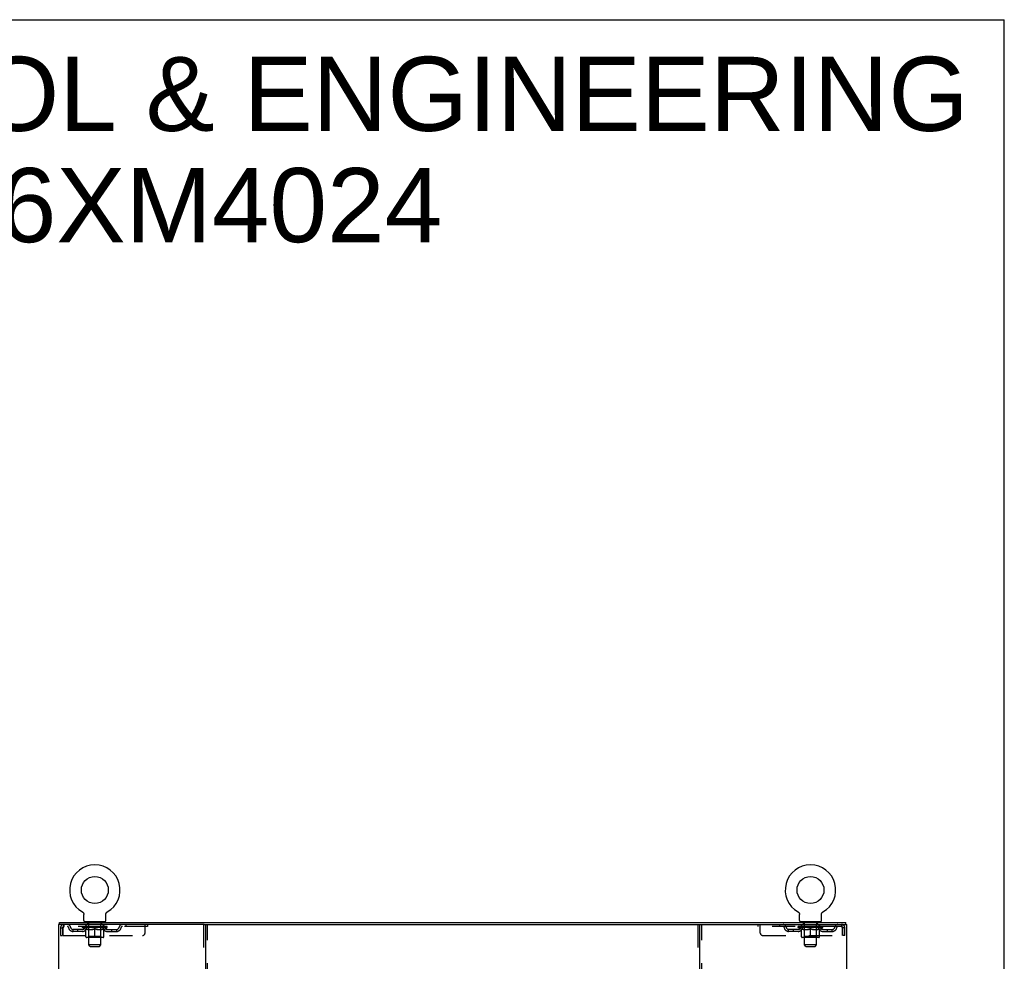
# Model space of a CAD drawing. Header units: inches. Extents: x 0 to 215, y 0 to 139.
# Tile 14 of 14: x 164 to 215, y 91 to 139. Entities that reach past the tile are written whole.
import ezdxf

# ---------------------------------------------------------------- set-up
doc = ezdxf.new("R2010")
doc.units = ezdxf.units.IN
doc.header["$LTSCALE"] = 11.804375
doc.header["$MEASUREMENT"] = 0
doc.linetypes.add('HIDDEN', pattern=[0.2, 0.1, -0.1])
doc.layers.get('0').update_dxf_attribs({"linetype": 'CONTINUOUS'})
doc.layers.add('DEFAULT_2', color=8, linetype='HIDDEN')
doc.layers.add('DIMENSIONS', color=7, linetype='CONTINUOUS')
doc.styles.get("Standard").update_dxf_attribs({"font": 'arial.ttf'})

msp = doc.modelspace()

# ---------------------------------------------------------------- linework, layer by layer
at = {"color": 7, "linetype": 'Continuous'}
for p, q in [((0, 138.875), (214.625, 138.875)), ((214.625, 0), (214.625, 138.875)), ((167.551, 93.307), (167.551, 93.307)), ((167.551, 93.307), (167.555, 93.305)), ((167.554, 93.306), (167.552, 93.307)), ((167.555, 93.305), (167.56, 93.302)), ((167.56, 93.302), (167.564, 93.299)), ((167.564, 93.299), (167.568, 93.296)), ((167.568, 93.296), (167.572, 93.293)), ((167.572, 93.293), (167.576, 93.29)), ((167.576, 93.29), (167.579, 93.286)), ((167.579, 93.286), (167.583, 93.283)), ((167.583, 93.283), (167.587, 93.279)), ((167.586, 93.279), (167.59, 93.275)), ((167.59, 93.275), (167.593, 93.271)), ((167.593, 93.271), (167.596, 93.267)), ((167.596, 93.267), (167.599, 93.263)), ((167.599, 93.263), (167.602, 93.259)), ((167.602, 93.259), (167.604, 93.254)), ((167.604, 93.254), (167.607, 93.25)), ((167.607, 93.25), (167.609, 93.245)), ((167.609, 93.245), (167.611, 93.241)), ((167.611, 93.241), (167.613, 93.236)), ((167.613, 93.236), (167.615, 93.231)), ((167.615, 93.231), (167.617, 93.227)), ((167.617, 93.227), (167.618, 93.222)), ((167.618, 93.222), (167.62, 93.217)), ((167.62, 93.217), (167.621, 93.212)), ((167.621, 93.212), (167.622, 93.207)), ((167.622, 93.207), (167.622, 93.202)), ((167.622, 93.202), (167.623, 93.197)), ((167.624, 93.187), (167.624, 93.182)), ((167.624, 92.868), (167.624, 93.182)), ((168.749, 93.192), (168.75, 93.197)), ((168.749, 92.868), (168.749, 93.182)), ((168.75, 93.202), (168.751, 93.207)), ((168.75, 93.197), (168.75, 93.202)), ((168.751, 93.207), (168.752, 93.212)), ((168.752, 93.212), (168.753, 93.217)), ((168.753, 93.217), (168.754, 93.222)), ((168.754, 93.222), (168.756, 93.227)), ((168.756, 93.227), (168.757, 93.231)), ((168.757, 93.231), (168.759, 93.236)), ((168.759, 93.236), (168.761, 93.241)), ((168.761, 93.241), (168.763, 93.245)), ((168.763, 93.245), (168.766, 93.25)), ((168.766, 93.25), (168.768, 93.254)), ((168.768, 93.254), (168.771, 93.259)), ((168.771, 93.259), (168.774, 93.263)), ((168.774, 93.263), (168.777, 93.267)), ((168.776, 93.267), (168.78, 93.271)), ((168.78, 93.271), (168.783, 93.275)), ((168.783, 93.275), (168.786, 93.279)), ((168.786, 93.279), (168.79, 93.283)), ((168.79, 93.283), (168.793, 93.286)), ((168.793, 93.286), (168.797, 93.29)), ((168.797, 93.29), (168.801, 93.293)), ((168.801, 93.293), (168.805, 93.296)), ((168.805, 93.296), (168.809, 93.299)), ((168.809, 93.299), (168.813, 93.302)), ((168.813, 93.302), (168.817, 93.305)), ((168.813, 93.302), (168.814, 93.303)), ((168.817, 93.305), (168.822, 93.307)), ((168.82, 93.307), (168.819, 93.306)), ((204.093, 93.307), (204.093, 93.307)), ((204.093, 93.307), (204.097, 93.305)), ((204.096, 93.306), (204.094, 93.307)), ((204.097, 93.305), (204.102, 93.302)), ((204.102, 93.302), (204.106, 93.299)), ((204.106, 93.299), (204.11, 93.296)), ((204.11, 93.296), (204.114, 93.293)), ((204.114, 93.293), (204.118, 93.29)), ((204.118, 93.29), (204.121, 93.286)), ((204.121, 93.286), (204.125, 93.283)), ((204.125, 93.283), (204.129, 93.279)), ((204.128, 93.279), (204.132, 93.275)), ((204.135, 93.271), (204.138, 93.267)), ((204.138, 93.267), (204.141, 93.263)), ((204.141, 93.263), (204.144, 93.259)), ((204.144, 93.259), (204.146, 93.254)), ((204.146, 93.254), (204.149, 93.25)), ((204.149, 93.25), (204.151, 93.245)), ((204.151, 93.245), (204.153, 93.241)), ((204.153, 93.241), (204.155, 93.236)), ((204.155, 93.236), (204.157, 93.231)), ((204.157, 93.231), (204.159, 93.227)), ((204.159, 93.227), (204.16, 93.222)), ((204.16, 93.222), (204.162, 93.217)), ((204.162, 93.217), (204.163, 93.212)), ((204.163, 93.212), (204.164, 93.207)), ((204.164, 93.207), (204.164, 93.202)), ((204.164, 93.202), (204.165, 93.197)), ((204.166, 93.187), (204.166, 93.182)), ((204.166, 92.868), (204.166, 93.182)), ((205.291, 93.192), (205.292, 93.197)), ((205.291, 92.868), (205.291, 93.182)), ((205.292, 93.202), (205.293, 93.207)), ((205.292, 93.197), (205.292, 93.202)), ((205.293, 93.207), (205.294, 93.212)), ((205.294, 93.212), (205.295, 93.217)), ((205.295, 93.217), (205.296, 93.222)), ((205.296, 93.222), (205.298, 93.227)), ((205.298, 93.227), (205.299, 93.231)), ((205.299, 93.231), (205.301, 93.236)), ((205.301, 93.236), (205.303, 93.241)), ((205.303, 93.241), (205.305, 93.245)), ((205.305, 93.245), (205.308, 93.25)), ((205.308, 93.25), (205.31, 93.254)), ((205.31, 93.254), (205.313, 93.259)), ((205.313, 93.259), (205.316, 93.263)), ((205.316, 93.263), (205.319, 93.267)), ((205.318, 93.267), (205.322, 93.271)), ((205.322, 93.271), (205.325, 93.275)), ((205.325, 93.275), (205.328, 93.279)), ((205.328, 93.279), (205.332, 93.283)), ((205.332, 93.283), (205.335, 93.286)), ((205.335, 93.286), (205.339, 93.29)), ((205.339, 93.29), (205.343, 93.293)), ((205.343, 93.293), (205.347, 93.296)), ((205.347, 93.296), (205.351, 93.299)), ((205.351, 93.299), (205.355, 93.302)), ((205.355, 93.302), (205.359, 93.305)), ((205.355, 93.302), (205.356, 93.303)), ((205.359, 93.305), (205.364, 93.307)), ((205.362, 93.307), (205.361, 93.306)), ((166.384, 92.665), (166.384, 92.769)), ((167.686, 92.799), (167.686, 92.769)), ((168.686, 92.799), (167.686, 92.799)), ((168.686, 92.799), (168.686, 92.769)), ((173.773, 92.665), (199.141, 92.665)), ((204.228, 92.799), (204.228, 92.769)), ((205.228, 92.799), (204.228, 92.799)), ((205.228, 92.799), (205.228, 92.769)), ((206.53, 92.665), (206.53, 92.769))]:
    msp.add_line(p, q, dxfattribs=at)
at = {"color": 3, "linetype": 'Continuous'}
for p, q in [((166.332, 92.665), (166.332, 6.873)), ((173.773, 92.665), (166.332, 92.665)), ((166.384, 92.769), (206.53, 92.769)), ((173.832, 92.665), (173.832, 6.873)), ((199.082, 6.873), (199.082, 92.665)), ((199.141, 92.665), (206.582, 92.665)), ((206.582, 6.873), (206.582, 92.665))]:
    msp.add_line(p, q, dxfattribs=at)
at = {"color": 7, "linetype": 'Continuous'}
for points in [[(167.623, 93.197), (167.623, 93.192), (167.624, 93.187)], [(168.749, 93.182), (168.749, 93.187), (168.749, 93.192)], [(168.749, 93.182), (168.749, 93.187), (168.749, 93.192)], [(204.132, 93.275), (204.135, 93.271), (204.138, 93.267)], [(204.165, 93.197), (204.165, 93.192), (204.166, 93.187)], [(205.291, 93.182), (205.291, 93.187), (205.291, 93.192)], [(205.291, 93.182), (205.291, 93.187), (205.291, 93.192)]]:
    msp.add_lwpolyline(points, dxfattribs=at)
for centre in [(168.186, 94.427), (204.728, 94.427)]:
    msp.add_circle(centre, 0.688, dxfattribs=at)
for centre, radius, start, end in [((168.186, 94.427), 1.288, 299.5053, 240.4947), ((204.728, 94.427), 1.288, 299.5053, 240.4947), ((167.693, 92.868), 0.069, 180, 265), ((168.68, 92.868), 0.069, 275, 360), ((204.235, 92.868), 0.069, 180, 265), ((205.222, 92.868), 0.069, 275, 360)]:
    msp.add_arc(centre, radius, start, end, dxfattribs=at)
at = {"layer": 'DEFAULT_2', "color": 8, "linetype": 'HIDDEN'}
for p, q in [((167.551, 93.307), (167.551, 93.307)), ((167.558, 93.303), (167.56, 93.302)), ((168.822, 93.307), (168.822, 93.307)), ((204.093, 93.307), (204.093, 93.307)), ((204.1, 93.303), (204.102, 93.302)), ((205.364, 93.307), (205.364, 93.307)), ((166.603, 92.665), (166.603, 92.561)), ((170.874, 92.561), (166.603, 92.561)), ((167.553, 92.514), (167.553, 92.561)), ((167.712, 92.403), (167.553, 92.514)), ((168.82, 92.514), (167.553, 92.514)), ((167.563, 92.555), (167.563, 92.561)), ((167.571, 92.551), (167.571, 92.555)), ((167.571, 92.551), (168.801, 92.551)), ((167.58, 92.551), (167.58, 92.555)), ((167.581, 92.551), (167.581, 92.555)), ((167.591, 92.555), (167.591, 92.561)), ((167.607, 92.551), (167.607, 92.555)), ((167.609, 92.551), (167.609, 92.555)), ((167.638, 92.555), (167.638, 92.561)), ((167.652, 92.551), (167.652, 92.555)), ((167.655, 92.551), (167.655, 92.555)), ((167.859, 92.554), (167.658, 92.554)), ((167.701, 92.555), (167.701, 92.561)), ((167.703, 92.551), (167.703, 92.554)), ((167.703, 92.551), (167.703, 92.554)), ((167.706, 92.551), (167.706, 92.554)), ((167.713, 92.551), (167.713, 92.555)), ((167.714, 92.551), (167.714, 92.554)), ((167.717, 92.551), (167.717, 92.555)), ((167.72, 92.551), (167.72, 92.555)), ((167.725, 92.551), (167.725, 92.554)), ((167.739, 92.551), (167.739, 92.554)), ((167.749, 92.561), (167.749, 92.665)), ((167.757, 92.551), (167.757, 92.557)), ((167.757, 92.551), (167.757, 92.554)), ((167.778, 92.551), (167.778, 92.554)), ((167.778, 92.551), (167.778, 92.554)), ((167.779, 92.555), (167.779, 92.561)), ((167.783, 92.799), (167.783, 92.769)), ((167.789, 92.551), (167.789, 92.555)), ((167.793, 92.551), (167.793, 92.555)), ((167.802, 92.551), (167.802, 92.554)), ((167.814, 92.551), (167.814, 92.558)), ((167.821, 92.709), (167.821, 92.789)), ((167.829, 92.551), (167.829, 92.554)), ((167.891, 92.699), (167.831, 92.699)), ((167.832, 92.551), (167.832, 92.554)), ((167.859, 92.551), (167.859, 92.554)), ((167.926, 92.554), (167.864, 92.554)), ((167.87, 92.555), (167.87, 92.561)), ((167.874, 92.043), (167.874, 92.511)), ((167.876, 92.551), (167.876, 92.555)), ((167.881, 92.551), (167.881, 92.555)), ((167.886, 91.618), (167.886, 92.689)), ((167.887, 92.551), (167.887, 92.56)), ((167.891, 92.551), (167.891, 92.554)), ((167.902, 92.551), (167.902, 92.554)), ((167.926, 92.551), (167.926, 92.554)), ((168.001, 92.554), (167.942, 92.554)), ((167.962, 92.551), (167.962, 92.554)), ((167.97, 92.555), (167.97, 92.561)), ((167.973, 92.551), (167.973, 92.555)), ((167.976, 92.551), (167.976, 92.56)), ((167.979, 92.551), (167.979, 92.555)), ((167.986, 92.551), (167.986, 92.555)), ((168.001, 92.551), (168.001, 92.554)), ((168.082, 92.554), (168.027, 92.554)), ((168.04, 92.551), (168.04, 92.554)), ((168.072, 92.554), (168.149, 92.559)), ((168.076, 92.555), (168.076, 92.561)), ((168.077, 92.561), (168.076, 92.561)), ((168.077, 92.555), (168.077, 92.561)), ((168.077, 92.551), (168.077, 92.555)), ((168.081, 92.551), (168.081, 92.555)), ((168.082, 92.551), (168.082, 92.555)), ((168.082, 92.551), (168.082, 92.554)), ((168.117, 92.554), (168.182, 92.554)), ((168.123, 92.551), (168.123, 92.554)), ((168.128, 92.554), (168.128, 92.558)), ((168.149, 92.554), (168.149, 92.559)), ((168.165, 92.551), (168.165, 92.554)), ((168.184, 92.555), (168.184, 92.555)), ((168.184, 92.551), (168.184, 92.555)), ((168.184, 92.551), (168.184, 92.555)), ((168.186, 92.555), (168.186, 92.561)), ((168.186, 92.561), (168.301, 92.554)), ((168.189, 92.551), (168.189, 92.555)), ((168.189, 92.551), (168.189, 92.555)), ((168.189, 92.555), (168.189, 92.555)), ((168.207, 92.551), (168.207, 92.554)), ((168.207, 92.554), (168.255, 92.554)), ((168.25, 92.551), (168.25, 92.554)), ((168.29, 92.551), (168.29, 92.555)), ((168.291, 92.551), (168.291, 92.554)), ((168.291, 92.554), (168.345, 92.554)), ((168.292, 92.551), (168.292, 92.555)), ((168.296, 92.555), (168.296, 92.561)), ((168.296, 92.555), (168.296, 92.561)), ((168.296, 92.561), (168.296, 92.561)), ((168.296, 92.551), (168.296, 92.555)), ((168.332, 92.551), (168.332, 92.554)), ((168.371, 92.551), (168.371, 92.554)), ((168.371, 92.554), (168.43, 92.554)), ((168.387, 92.551), (168.387, 92.555)), ((168.394, 92.551), (168.394, 92.555)), ((168.397, 92.551), (168.397, 92.56)), ((168.399, 92.551), (168.399, 92.555)), ((168.403, 92.555), (168.403, 92.561)), ((168.41, 92.551), (168.41, 92.554)), ((168.446, 92.551), (168.446, 92.554)), ((168.446, 92.554), (168.508, 92.554)), ((168.47, 92.551), (168.47, 92.554)), ((168.541, 92.699), (168.481, 92.699)), ((168.481, 92.551), (168.481, 92.554)), ((168.485, 92.551), (168.485, 92.56)), ((168.486, 91.618), (168.486, 92.689)), ((168.491, 92.551), (168.491, 92.555)), ((168.496, 92.551), (168.496, 92.555)), ((168.499, 92.043), (168.499, 92.511)), ((168.503, 92.555), (168.503, 92.561)), ((168.513, 92.551), (168.513, 92.554)), ((168.513, 92.554), (168.715, 92.554)), ((168.54, 92.551), (168.54, 92.554)), ((168.544, 92.551), (168.544, 92.554)), ((168.551, 92.709), (168.551, 92.789)), ((168.559, 92.551), (168.559, 92.558)), ((168.57, 92.551), (168.57, 92.554)), ((168.58, 92.551), (168.58, 92.555)), ((168.584, 92.551), (168.584, 92.555)), ((168.589, 92.799), (168.589, 92.769)), ((168.593, 92.555), (168.593, 92.561)), ((168.595, 92.551), (168.595, 92.554)), ((168.595, 92.551), (168.595, 92.554)), ((168.615, 92.551), (168.615, 92.557)), ((168.616, 92.551), (168.616, 92.554)), ((168.624, 92.561), (168.624, 92.665)), ((168.634, 92.551), (168.634, 92.554)), ((168.648, 92.551), (168.648, 92.554)), ((168.652, 92.551), (168.652, 92.555)), ((168.656, 92.551), (168.656, 92.555)), ((168.659, 92.551), (168.659, 92.555)), ((168.659, 92.551), (168.659, 92.554)), ((168.66, 92.403), (168.82, 92.514)), ((168.666, 92.551), (168.666, 92.554)), ((168.669, 92.551), (168.669, 92.554)), ((168.67, 92.551), (168.67, 92.554)), ((168.671, 92.555), (168.671, 92.561)), ((168.718, 92.551), (168.718, 92.555)), ((168.72, 92.551), (168.72, 92.555)), ((168.735, 92.555), (168.735, 92.561)), ((168.763, 92.551), (168.763, 92.555)), ((168.765, 92.551), (168.765, 92.555)), ((168.781, 92.555), (168.781, 92.561)), ((168.791, 92.551), (168.791, 92.555)), ((168.792, 92.551), (168.792, 92.555)), ((168.801, 92.551), (168.801, 92.555)), ((168.81, 92.555), (168.81, 92.561)), ((168.82, 92.514), (168.82, 92.561)), ((169.774, 92.665), (169.774, 92.561)), ((170.749, 92.228), (170.749, 92.665)), ((170.874, 92.665), (170.874, 92.561)), ((173.728, 92.665), (173.728, 6.873)), ((173.936, 6.873), (173.936, 92.665)), ((198.978, 92.665), (198.978, 6.873)), ((199.186, 6.873), (199.186, 92.665)), ((202.041, 92.665), (202.041, 92.561)), ((206.311, 92.561), (202.041, 92.561)), ((202.166, 92.228), (202.166, 92.665)), ((203.141, 92.665), (203.141, 92.561)), ((204.095, 92.514), (204.095, 92.561)), ((205.362, 92.514), (204.095, 92.514)), ((204.254, 92.403), (204.095, 92.514)), ((204.105, 92.555), (204.105, 92.561)), ((204.113, 92.551), (204.113, 92.555)), ((204.113, 92.551), (205.343, 92.551)), ((204.122, 92.551), (204.122, 92.555)), ((204.123, 92.551), (204.123, 92.555)), ((204.133, 92.555), (204.133, 92.561)), ((204.149, 92.551), (204.149, 92.555)), ((204.151, 92.551), (204.151, 92.555)), ((204.18, 92.555), (204.18, 92.561)), ((204.194, 92.551), (204.194, 92.555)), ((204.197, 92.551), (204.197, 92.555)), ((204.401, 92.554), (204.2, 92.554)), ((204.243, 92.555), (204.243, 92.561)), ((204.245, 92.551), (204.245, 92.554)), ((204.245, 92.551), (204.245, 92.554)), ((204.248, 92.551), (204.248, 92.554)), ((204.255, 92.551), (204.255, 92.555)), ((204.256, 92.551), (204.256, 92.554)), ((204.259, 92.551), (204.259, 92.555)), ((204.262, 92.551), (204.262, 92.555)), ((204.267, 92.551), (204.267, 92.554)), ((204.281, 92.551), (204.281, 92.554)), ((204.291, 92.561), (204.291, 92.665)), ((204.299, 92.551), (204.299, 92.557)), ((204.299, 92.551), (204.299, 92.554)), ((204.32, 92.551), (204.32, 92.554)), ((204.32, 92.551), (204.32, 92.554)), ((204.321, 92.555), (204.321, 92.561)), ((204.325, 92.799), (204.325, 92.769)), ((204.331, 92.551), (204.331, 92.555)), ((204.335, 92.551), (204.335, 92.555)), ((204.344, 92.551), (204.344, 92.554)), ((204.356, 92.551), (204.356, 92.558)), ((204.363, 92.709), (204.363, 92.789)), ((204.371, 92.551), (204.371, 92.554)), ((204.433, 92.699), (204.373, 92.699)), ((204.374, 92.551), (204.374, 92.554)), ((204.401, 92.551), (204.401, 92.554)), ((204.468, 92.554), (204.406, 92.554)), ((204.412, 92.555), (204.412, 92.561)), ((204.416, 92.043), (204.416, 92.511)), ((204.418, 92.551), (204.418, 92.555)), ((204.423, 92.551), (204.423, 92.555)), ((204.428, 91.618), (204.428, 92.689)), ((204.429, 92.551), (204.429, 92.56)), ((204.433, 92.551), (204.433, 92.554)), ((204.444, 92.551), (204.444, 92.554)), ((204.468, 92.551), (204.468, 92.554)), ((204.543, 92.554), (204.484, 92.554)), ((204.504, 92.551), (204.504, 92.554)), ((204.512, 92.555), (204.512, 92.561)), ((204.515, 92.551), (204.515, 92.555)), ((204.518, 92.551), (204.518, 92.56)), ((204.521, 92.551), (204.521, 92.555)), ((204.528, 92.551), (204.528, 92.555)), ((204.543, 92.551), (204.543, 92.554)), ((204.624, 92.554), (204.569, 92.554)), ((204.582, 92.551), (204.582, 92.554)), ((204.614, 92.554), (204.691, 92.559)), ((204.618, 92.555), (204.618, 92.561)), ((204.619, 92.561), (204.618, 92.561)), ((204.619, 92.555), (204.619, 92.561)), ((204.619, 92.551), (204.619, 92.555)), ((204.623, 92.551), (204.623, 92.555)), ((204.624, 92.551), (204.624, 92.555)), ((204.624, 92.551), (204.624, 92.554)), ((204.659, 92.554), (204.724, 92.554)), ((204.665, 92.551), (204.665, 92.554)), ((204.67, 92.554), (204.67, 92.558)), ((204.691, 92.554), (204.691, 92.559)), ((204.707, 92.551), (204.707, 92.554)), ((204.726, 92.555), (204.726, 92.555)), ((204.726, 92.551), (204.726, 92.555)), ((204.726, 92.551), (204.726, 92.555)), ((204.728, 92.555), (204.728, 92.561)), ((204.728, 92.561), (204.843, 92.554)), ((204.731, 92.551), (204.731, 92.555)), ((204.731, 92.551), (204.731, 92.555)), ((204.731, 92.555), (204.731, 92.555)), ((204.749, 92.551), (204.749, 92.554)), ((204.749, 92.554), (204.797, 92.554)), ((204.792, 92.551), (204.792, 92.554)), ((204.832, 92.551), (204.832, 92.555)), ((204.833, 92.551), (204.833, 92.554)), ((204.833, 92.554), (204.887, 92.554)), ((204.834, 92.551), (204.834, 92.555)), ((204.838, 92.555), (204.838, 92.561)), ((204.838, 92.555), (204.838, 92.561)), ((204.838, 92.561), (204.838, 92.561)), ((204.838, 92.551), (204.838, 92.555)), ((204.874, 92.551), (204.874, 92.554)), ((204.913, 92.551), (204.913, 92.554)), ((204.913, 92.554), (204.972, 92.554)), ((204.929, 92.551), (204.929, 92.555)), ((204.936, 92.551), (204.936, 92.555)), ((204.939, 92.551), (204.939, 92.56)), ((204.941, 92.551), (204.941, 92.555)), ((204.945, 92.555), (204.945, 92.561)), ((204.952, 92.551), (204.952, 92.554)), ((204.988, 92.551), (204.988, 92.554)), ((204.988, 92.554), (205.05, 92.554)), ((205.012, 92.551), (205.012, 92.554)), ((205.083, 92.699), (205.023, 92.699)), ((205.023, 92.551), (205.023, 92.554)), ((205.027, 92.551), (205.027, 92.56)), ((205.028, 91.618), (205.028, 92.689)), ((205.033, 92.551), (205.033, 92.555)), ((205.038, 92.551), (205.038, 92.555)), ((205.041, 92.043), (205.041, 92.511)), ((205.045, 92.555), (205.045, 92.561)), ((205.055, 92.551), (205.055, 92.554)), ((205.055, 92.554), (205.257, 92.554)), ((205.082, 92.551), (205.082, 92.554)), ((205.086, 92.551), (205.086, 92.554)), ((205.093, 92.709), (205.093, 92.789)), ((205.101, 92.551), (205.101, 92.558)), ((205.112, 92.551), (205.112, 92.554)), ((205.122, 92.551), (205.122, 92.555)), ((205.126, 92.551), (205.126, 92.555)), ((205.131, 92.799), (205.131, 92.769)), ((205.135, 92.555), (205.135, 92.561)), ((205.137, 92.551), (205.137, 92.554)), ((205.137, 92.551), (205.137, 92.554)), ((205.157, 92.551), (205.157, 92.557)), ((205.158, 92.551), (205.158, 92.554)), ((205.166, 92.561), (205.166, 92.665)), ((205.176, 92.551), (205.176, 92.554)), ((205.19, 92.551), (205.19, 92.554)), ((205.194, 92.551), (205.194, 92.555)), ((205.198, 92.551), (205.198, 92.555)), ((205.201, 92.551), (205.201, 92.555)), ((205.201, 92.551), (205.201, 92.554)), ((205.202, 92.403), (205.362, 92.514)), ((205.208, 92.551), (205.208, 92.554)), ((205.211, 92.551), (205.211, 92.554)), ((205.212, 92.551), (205.212, 92.554)), ((205.213, 92.555), (205.213, 92.561)), ((205.26, 92.551), (205.26, 92.555)), ((205.262, 92.551), (205.262, 92.555)), ((205.277, 92.555), (205.277, 92.561)), ((205.305, 92.551), (205.305, 92.555)), ((205.307, 92.551), (205.307, 92.555)), ((205.323, 92.555), (205.323, 92.561)), ((205.333, 92.551), (205.333, 92.555)), ((205.334, 92.551), (205.334, 92.555)), ((205.343, 92.551), (205.343, 92.555)), ((205.352, 92.555), (205.352, 92.561)), ((205.362, 92.514), (205.362, 92.561)), ((206.311, 92.665), (206.311, 92.561)), ((166.436, 92.498), (166.436, 92.103)), ((166.436, 92.498), (166.54, 92.498)), ((166.436, 92.103), (166.54, 92.103)), ((166.54, 92.498), (166.54, 92.103)), ((166.57, 92.103), (166.57, 92.498)), ((166.57, 92.103), (170.624, 92.103)), ((167.072, 92.31), (167.072, 92.414)), ((167.555, 92.414), (167.072, 92.414)), ((167.555, 92.31), (167.072, 92.31)), ((167.322, 92.31), (167.322, 92.414)), ((167.712, 92.403), (167.723, 92.403)), ((167.723, 92.04), (167.723, 92.446)), ((167.874, 92.043), (167.834, 92.003)), ((167.865, 92.403), (168.045, 92.403)), ((168.499, 92.043), (167.874, 92.043)), ((168.186, 92.003), (168.186, 92.447)), ((168.328, 92.403), (168.507, 92.403)), ((168.499, 92.043), (168.539, 92.003)), ((168.65, 92.04), (168.65, 92.446)), ((168.65, 92.403), (168.66, 92.403)), ((168.818, 92.414), (169.301, 92.414)), ((168.818, 92.31), (169.301, 92.31)), ((169.051, 92.31), (169.051, 92.414)), ((169.301, 92.31), (169.301, 92.414)), ((202.291, 92.103), (206.344, 92.103)), ((203.614, 92.31), (203.614, 92.414)), ((204.097, 92.414), (203.614, 92.414)), ((204.097, 92.31), (203.614, 92.31)), ((203.864, 92.31), (203.864, 92.414)), ((204.254, 92.403), (204.265, 92.403)), ((204.265, 92.04), (204.265, 92.446)), ((204.416, 92.043), (204.376, 92.003)), ((204.407, 92.403), (204.587, 92.403)), ((205.041, 92.043), (204.416, 92.043)), ((204.728, 92.003), (204.728, 92.447)), ((204.87, 92.403), (205.049, 92.403)), ((205.041, 92.043), (205.081, 92.003)), ((205.192, 92.04), (205.192, 92.446)), ((205.192, 92.403), (205.202, 92.403)), ((205.36, 92.414), (205.843, 92.414)), ((205.36, 92.31), (205.843, 92.31)), ((205.593, 92.31), (205.593, 92.414)), ((205.843, 92.31), (205.843, 92.414)), ((206.344, 92.498), (206.344, 92.103)), ((206.374, 92.103), (206.374, 92.498)), ((206.478, 92.498), (206.374, 92.498)), ((206.478, 92.103), (206.374, 92.103)), ((206.478, 92.103), (206.478, 92.498)), ((168.613, 92.003), (167.76, 92.003)), ((167.955, 91.549), (167.886, 91.618)), ((168.486, 91.618), (167.886, 91.618)), ((167.955, 91.549), (168.417, 91.549)), ((168.417, 91.549), (168.486, 91.618)), ((205.155, 92.003), (204.302, 92.003)), ((205.028, 91.618), (204.428, 91.618)), ((204.497, 91.549), (204.428, 91.618)), ((204.497, 91.549), (204.959, 91.549)), ((204.959, 91.549), (205.028, 91.618))]:
    msp.add_line(p, q, dxfattribs=at)
for points in [[(166.603, 92.665), (166.601, 92.664), (166.599, 92.661), (166.596, 92.656), (166.594, 92.649), (166.592, 92.64), (166.589, 92.629), (166.587, 92.616), (166.584, 92.602), (166.582, 92.587), (166.58, 92.571), (166.577, 92.553), (166.575, 92.535), (166.573, 92.517), (166.57, 92.498)], [(166.603, 92.561), (166.601, 92.561), (166.599, 92.56), (166.596, 92.558), (166.594, 92.555), (166.592, 92.552), (166.589, 92.547), (166.587, 92.543), (166.584, 92.537), (166.582, 92.532), (166.58, 92.526), (166.577, 92.519), (166.575, 92.512), (166.573, 92.505), (166.57, 92.498)], [(206.316, 92.661), (206.314, 92.664), (206.311, 92.665)], [(206.325, 92.547), (206.323, 92.552), (206.321, 92.555), (206.318, 92.558), (206.316, 92.56), (206.314, 92.561), (206.311, 92.561)], [(206.316, 92.661), (206.318, 92.656), (206.321, 92.649), (206.323, 92.64), (206.325, 92.629), (206.328, 92.616), (206.33, 92.602), (206.333, 92.587), (206.335, 92.571), (206.337, 92.553), (206.34, 92.535), (206.342, 92.517), (206.344, 92.498)], [(206.325, 92.547), (206.328, 92.543), (206.33, 92.537), (206.333, 92.532), (206.335, 92.526), (206.337, 92.519), (206.34, 92.512), (206.342, 92.505), (206.344, 92.498)], [(167.873, 92.403), (167.848, 92.407), (167.823, 92.413), (167.799, 92.42), (167.774, 92.428), (167.748, 92.436), (167.723, 92.446)], [(167.723, 92.445), (167.747, 92.436), (167.771, 92.427), (167.795, 92.42), (167.819, 92.413), (167.842, 92.408), (167.865, 92.403)], [(168.186, 92.447), (168.16, 92.437), (168.135, 92.428), (168.11, 92.42), (168.085, 92.413), (168.06, 92.407), (168.035, 92.403)], [(168.045, 92.403), (168.068, 92.408), (168.092, 92.413), (168.115, 92.42), (168.138, 92.427), (168.162, 92.436), (168.186, 92.445)], [(168.337, 92.403), (168.312, 92.407), (168.288, 92.413), (168.263, 92.42), (168.238, 92.428), (168.212, 92.437), (168.186, 92.447)], [(168.186, 92.445), (168.211, 92.435), (168.235, 92.427), (168.258, 92.42), (168.281, 92.413), (168.305, 92.407), (168.328, 92.403)], [(168.65, 92.446), (168.624, 92.436), (168.599, 92.427), (168.574, 92.42), (168.549, 92.413), (168.524, 92.407), (168.5, 92.403)], [(168.507, 92.403), (168.531, 92.408), (168.554, 92.413), (168.578, 92.42), (168.602, 92.427), (168.626, 92.436), (168.65, 92.445)], [(204.415, 92.403), (204.39, 92.407), (204.365, 92.413), (204.341, 92.42), (204.316, 92.428), (204.29, 92.436), (204.265, 92.446)], [(204.265, 92.445), (204.289, 92.436), (204.313, 92.427), (204.337, 92.42), (204.361, 92.413), (204.384, 92.408), (204.407, 92.403)], [(204.728, 92.447), (204.702, 92.437), (204.677, 92.428), (204.652, 92.42), (204.627, 92.413), (204.602, 92.407), (204.577, 92.403)], [(204.587, 92.403), (204.61, 92.408), (204.634, 92.413), (204.657, 92.42), (204.68, 92.427), (204.704, 92.436), (204.728, 92.445)], [(204.879, 92.403), (204.854, 92.407), (204.83, 92.413), (204.805, 92.42), (204.78, 92.428), (204.754, 92.437), (204.728, 92.447)], [(204.728, 92.445), (204.753, 92.435), (204.777, 92.427), (204.8, 92.42), (204.823, 92.413), (204.847, 92.407), (204.87, 92.403)], [(205.192, 92.446), (205.166, 92.436), (205.141, 92.427), (205.116, 92.42), (205.091, 92.413), (205.066, 92.407), (205.042, 92.403)], [(205.049, 92.403), (205.073, 92.408), (205.096, 92.413), (205.12, 92.42), (205.144, 92.427), (205.168, 92.436), (205.192, 92.445)]]:
    msp.add_lwpolyline(points, dxfattribs=at)
for centre, radius, start, end in [((166.603, 92.498), 0.167, 90, 180), ((166.603, 92.498), 0.063, 90, 180), ((166.783, 92.498), 0.167, 8.0716, 90), ((166.783, 92.499), 0.0625, 7.9863, 90), ((167.072, 92.539), 0.125, 188.0716, 270), ((167.555, 92.539), 0.125, 270, 351.9284), ((167.844, 92.498), 0.167, 90, 171.9284), ((167.693, 92.868), 0.069, 265, 270), ((167.843, 92.499), 0.0625, 90, 172.0137), ((167.811, 92.789), 0.01, 0, 90), ((167.831, 92.709), 0.01, 180, 270), ((167.834, 92.511), 0.0398, 0, 90), ((167.876, 92.689), 0.01, 0, 90), ((168.496, 92.689), 0.01, 90, 180), ((168.539, 92.511), 0.0398, 90, 180), ((168.529, 92.498), 0.167, 8.0716, 90), ((168.529, 92.499), 0.0625, 7.9863, 90), ((168.541, 92.709), 0.01, 270, 360), ((168.561, 92.789), 0.01, 90, 180), ((168.68, 92.868), 0.069, 270, 275), ((168.818, 92.539), 0.125, 188.0716, 270), ((169.301, 92.539), 0.125, 270, 351.9284), ((169.59, 92.498), 0.167, 90, 171.9284), ((169.59, 92.499), 0.0625, 90, 172.0137), ((203.325, 92.498), 0.167, 8.0716, 90), ((203.325, 92.499), 0.0625, 7.9863, 90), ((203.614, 92.539), 0.125, 188.0716, 270), ((204.097, 92.539), 0.125, 270, 351.9284), ((204.386, 92.498), 0.167, 90, 171.9284), ((204.235, 92.868), 0.069, 265, 270), ((204.385, 92.499), 0.0625, 90, 172.0137), ((204.353, 92.789), 0.01, 0, 90), ((204.373, 92.709), 0.01, 180, 270), ((204.376, 92.511), 0.0398, 0, 90), ((204.418, 92.689), 0.01, 0, 90), ((205.038, 92.689), 0.01, 90, 180), ((205.081, 92.511), 0.0398, 90, 180), ((205.071, 92.498), 0.167, 8.0716, 90), ((205.071, 92.499), 0.0625, 7.9863, 90), ((205.083, 92.709), 0.01, 270, 360), ((205.103, 92.789), 0.01, 90, 180), ((205.222, 92.868), 0.069, 270, 275), ((205.36, 92.539), 0.125, 188.0716, 270), ((205.843, 92.539), 0.125, 270, 351.9284), ((206.132, 92.498), 0.167, 90, 171.9284), ((206.132, 92.499), 0.0625, 90, 172.0137), ((206.311, 92.498), 0.167, 0, 90), ((206.311, 92.498), 0.063, 0, 90), ((167.072, 92.539), 0.229, 187.9863, 270), ((167.555, 92.539), 0.229, 270, 352.0137), ((167.76, 92.04), 0.0371, 180, 270), ((168.818, 92.539), 0.229, 187.9863, 270), ((168.613, 92.04), 0.0371, 270, 360), ((169.301, 92.539), 0.229, 270, 352.0137), ((170.624, 92.228), 0.125, 270, 360), ((202.291, 92.228), 0.125, 180, 270), ((203.614, 92.539), 0.229, 187.9863, 270), ((204.097, 92.539), 0.229, 270, 352.0137), ((204.302, 92.04), 0.0371, 180, 270), ((205.36, 92.539), 0.229, 187.9863, 270), ((205.155, 92.04), 0.0371, 270, 360), ((205.843, 92.539), 0.229, 270, 352.0137)]:
    msp.add_arc(centre, radius, start, end, dxfattribs=at)
for centre, major_axis, ratio, start_param, end_param in [((168.186, 92.561), (0.633, 0.007), 0.05963, 2.96643, 3.140963), ((167.533, 92.549), (0.198, 0), 0.060556, 0.430652, 1.470503), ((168.186, 92.561), (0.633, 0), 0.060556, -3.141593, -2.96706), ((167.533, 92.543), (0.198, 0.002), 0.05963, 1.376596, 1.469874), ((168.186, 92.561), (0.633, 0.013), 0.05688, 2.791345, 2.965878), ((167.509, 92.549), (0.198, 0.002), 0.05963, 0.25549, 1.295341), ((167.577, 92.549), (0.198, -0.002), 0.05963, 0.605815, 1.645666), ((168.186, 92.561), (0.633, -0.007), 0.05963, -2.96643, -2.791898), ((167.577, 92.543), (0.198, 0), 0.060556, 1.551758, 1.645036), ((167.509, 92.543), (0.198, 0.004), 0.05688, 1.20151, 1.294789), ((167.579, 92.545), (0.164, 0.002), 0.05963, 1.065228, 1.614276), ((167.559, 92.545), (0.164, 0.003), 0.05688, 0.890143, 1.43919), ((167.617, 92.545), (0.164, 0), 0.060556, 1.240391, 1.789438), ((168.186, 92.561), (0.633, 0.019), 0.052395, 2.616403, 2.790936), ((167.505, 92.549), (0.198, 0.004), 0.05688, 0.080405, 1.120256), ((167.64, 92.549), (0.198, -0.004), 0.05688, 0.7809, 1.820751), ((168.186, 92.561), (0.633, -0.013), 0.05688, -2.791345, -2.616812), ((167.64, 92.543), (0.198, -0.002), 0.05963, 1.72692, 1.820198), ((167.505, 92.543), (0.198, 0.006), 0.052395, 1.026568, 1.119847), ((167.558, 92.545), (0.164, 0.005), 0.052395, 0.715201, 1.264248), ((167.672, 92.545), (0.164, -0.002), 0.05963, 1.415553, 1.9646), ((168.186, 92.561), (0.633, 0.025), 0.046319, 2.441654, 2.616187), ((167.719, 92.549), (0.198, -0.006), 0.052395, 0.955842, 1.995693), ((168.186, 92.561), (0.633, -0.019), 0.052395, -2.616403, -2.44187), ((167.522, 92.549), (0.198, 0.006), 0.052395, -0.094537, 0.945314), ((167.719, 92.543), (0.198, -0.004), 0.05688, 1.902006, 1.995284), ((167.522, 92.543), (0.198, 0.008), 0.046319, 0.851819, 0.945098), ((167.577, 92.545), (0.164, 0.006), 0.046319, 0.540452, 1.089499), ((167.743, 92.545), (0.164, -0.003), 0.05688, 1.590638, 2.139686), ((168.186, 92.561), (0.633, 0.029), 0.038841, 2.267123, 2.441656), ((167.813, 92.549), (0.198, -0.008), 0.046319, 1.130591, 2.170442), ((167.559, 92.549), (0.198, 0.008), 0.046319, -0.269286, 0.770565), ((168.186, 92.561), (0.633, -0.025), 0.046319, -2.441654, -2.267121), ((167.813, 92.543), (0.198, -0.006), 0.052395, 2.076947, 2.170226), ((167.559, 92.543), (0.198, 0.009), 0.038841, 0.677289, 0.770567), ((167.614, 92.545), (0.164, 0.008), 0.038841, 0.365921, 0.914969), ((167.828, 92.545), (0.164, -0.005), 0.052395, 1.76558, 2.314627), ((168.186, 92.561), (0.633, 0.033), 0.030195, 2.09281, 2.267343), ((167.918, 92.549), (0.198, -0.009), 0.038841, 1.305122, 2.344973), ((167.615, 92.549), (0.198, 0.009), 0.038841, -0.443817, 0.596034), ((168.186, 92.561), (0.633, -0.029), 0.038841, -2.267123, -2.092591), ((167.918, 92.543), (0.198, -0.008), 0.046319, 2.251696, 2.344975), ((167.615, 92.543), (0.198, 0.01), 0.030195, 0.502975, 0.596254), ((167.668, 92.545), (0.164, 0.009), 0.030195, 0.191608, 0.740655), ((167.923, 92.545), (0.164, -0.006), 0.046319, 1.940329, 2.489376), ((167.689, 92.549), (0.198, 0.01), 0.030195, -0.61813, 0.421721), ((168.186, 92.561), (0.633, 0.036), 0.020645, 1.918687, 2.09322), ((168.03, 92.549), (0.198, -0.01), 0.030195, 1.479435, 2.519286), ((168.186, 92.561), (0.633, -0.033), 0.030195, -2.09281, -1.918277), ((168.03, 92.543), (0.198, -0.009), 0.038841, 2.426227, 2.519505), ((167.689, 92.543), (0.198, 0.011), 0.020645, 0.328852, 0.422131), ((167.738, 92.545), (0.164, 0.009), 0.020645, 0.017485, 0.566532), ((168.027, 92.545), (0.164, -0.008), 0.038841, 2.11486, 2.663907), ((167.778, 92.549), (0.198, 0.011), 0.020645, -0.792253, 0.247598), ((168.186, 92.561), (0.633, 0.038), 0.010478, 1.744704, 1.919237), ((168.148, 92.549), (0.198, -0.011), 0.020645, 1.653558, 2.693409), ((168.186, 92.561), (0.633, -0.036), 0.020645, -1.918687, -1.744154), ((168.148, 92.543), (0.198, -0.01), 0.030195, 2.60054, 2.693819), ((167.778, 92.543), (0.198, 0.012), 0.010478, 0.154869, 0.248148), ((167.822, 92.545), (0.164, 0.01), 0.010478, 6.126688, 6.675735), ((168.135, 92.545), (0.164, -0.009), 0.030195, 2.289173, 2.83822), ((167.879, 92.549), (0.198, 0.012), 0.010478, -0.966236, -0.000846), ((168.267, 92.549), (0.198, -0.012), 0.010478, 1.827541, 2.867392), ((168.186, 92.561), (0.633, -0.038), 0.010478, -1.744704, -1.570171), ((168.267, 92.543), (0.198, -0.011), 0.020645, 2.774664, 2.867942), ((168.245, 92.545), (0.164, -0.009), 0.020645, 2.463296, 3.012344), ((168.106, 92.549), (0.198, 0.012), 0.010478, 0.274201, 1.314052), ((168.019, 92.545), (0.164, 0.01), 0.010478, -0.000298, 0.504314), ((167.989, 92.543), (0.198, 0.012), 0.010478, 0.192946, 0.399283), ((168.186, 92.561), (0.633, 0.038), 0.010478, -1.578586, -1.396888), ((168.383, 92.543), (0.198, -0.012), 0.010478, 2.948646, 3.041925), ((168.353, 92.545), (0.164, -0.01), 0.010478, 2.637279, 3.142076), ((168.224, 92.549), (0.198, 0.011), 0.020645, 0.448184, 1.488034), ((168.128, 92.545), (0.164, 0.009), 0.020645, 0.129249, 0.678296), ((168.106, 92.543), (0.198, 0.011), 0.020645, 0.273651, 0.366929), ((168.186, 92.561), (0.633, 0.036), 0.020645, -1.397439, -1.222906), ((168.494, 92.549), (0.198, -0.012), 0.010478, -3.140747, -2.175357), ((168.186, 92.561), (0.633, -0.038), 0.010478, 1.222355, 1.396888), ((168.342, 92.549), (0.198, 0.01), 0.030195, 0.622307, 1.662158), ((168.237, 92.545), (0.164, 0.009), 0.030195, 0.303372, 0.852419), ((168.551, 92.545), (0.164, -0.01), 0.010478, 2.749043, 3.29809), ((168.595, 92.549), (0.198, -0.011), 0.020645, 2.893995, 3.933846), ((168.224, 92.543), (0.198, 0.01), 0.030195, 0.447774, 0.541052), ((168.595, 92.543), (0.198, -0.012), 0.010478, 2.893445, 2.986723), ((168.186, 92.561), (0.633, 0.033), 0.030195, -1.223315, -1.048783), ((168.186, 92.561), (0.633, -0.036), 0.020645, 1.048373, 1.222906), ((168.455, 92.549), (0.198, 0.009), 0.038841, 0.79662, 1.836471), ((168.346, 92.545), (0.164, 0.008), 0.038841, 0.477686, 1.026733), ((168.635, 92.545), (0.164, -0.009), 0.020645, 2.57506, 3.124108), ((168.684, 92.549), (0.198, -0.01), 0.030195, 2.719872, 3.759723), ((168.56, 92.549), (0.198, 0.008), 0.046319, 0.971151, 2.011002), ((168.342, 92.543), (0.198, 0.009), 0.038841, 0.622087, 0.715366), ((168.684, 92.543), (0.198, -0.011), 0.020645, 2.719462, 2.812741), ((168.186, 92.561), (0.633, 0.029), 0.038841, -1.049002, -0.874469), ((168.186, 92.561), (0.633, -0.033), 0.030195, 0.87425, 1.048783), ((168.449, 92.545), (0.164, 0.006), 0.046319, 0.652216, 1.201263), ((168.653, 92.549), (0.198, 0.006), 0.052395, 1.1459, 2.185751), ((168.705, 92.545), (0.164, -0.009), 0.030195, 2.400937, 2.949985), ((168.757, 92.549), (0.198, -0.009), 0.038841, 2.545558, 3.585409), ((168.545, 92.545), (0.164, 0.005), 0.052395, 0.826965, 1.376012), ((168.455, 92.543), (0.198, 0.008), 0.046319, 0.796618, 0.889896), ((168.757, 92.543), (0.198, -0.01), 0.030195, 2.545339, 2.638617), ((168.733, 92.549), (0.198, 0.004), 0.05688, 1.320842, 2.360692), ((168.186, 92.561), (0.633, 0.025), 0.046319, -0.874471, -0.699939), ((168.186, 92.561), (0.633, -0.029), 0.038841, 0.699936, 0.874469), ((168.813, 92.549), (0.198, -0.008), 0.046319, 2.371028, 3.410879), ((168.759, 92.545), (0.164, -0.008), 0.038841, 2.226624, 2.775671), ((168.795, 92.549), (0.198, 0.002), 0.05963, 1.495927, 2.535778), ((168.629, 92.545), (0.164, 0.003), 0.05688, 1.001907, 1.550954), ((168.85, 92.549), (0.198, -0.006), 0.052395, 2.196279, 3.23613), ((168.796, 92.545), (0.164, -0.006), 0.046319, 2.052093, 2.601141), ((168.56, 92.543), (0.198, 0.006), 0.052395, 0.971367, 1.064645), ((168.839, 92.549), (0.198, 0), 0.060556, 1.671089, 2.71094), ((168.813, 92.543), (0.198, -0.009), 0.038841, 2.371026, 2.464304), ((168.867, 92.549), (0.198, -0.004), 0.05688, 2.021337, 3.061188), ((168.186, 92.561), (0.633, 0.019), 0.052395, -0.699723, -0.52519), ((168.186, 92.561), (0.633, -0.025), 0.046319, 0.525406, 0.699939), ((168.864, 92.549), (0.198, -0.002), 0.05963, 1.846251, 2.886102), ((168.7, 92.545), (0.164, 0.002), 0.05963, 1.176993, 1.72604), ((168.814, 92.545), (0.164, -0.005), 0.052395, 1.877344, 2.426392), ((168.756, 92.545), (0.164, 0), 0.060556, 1.352155, 1.901202), ((168.814, 92.545), (0.164, -0.003), 0.05688, 1.702402, 2.25145), ((168.794, 92.545), (0.164, -0.002), 0.05963, 1.527317, 2.076364), ((168.653, 92.543), (0.198, 0.004), 0.05688, 1.146309, 1.239587), ((168.85, 92.543), (0.198, -0.008), 0.046319, 2.196495, 2.289773), ((168.186, 92.561), (0.633, 0.013), 0.05688, -0.524781, -0.350248), ((168.186, 92.561), (0.633, -0.019), 0.052395, 0.350657, 0.52519), ((168.733, 92.543), (0.198, 0.002), 0.05963, 1.321394, 1.414673), ((168.867, 92.543), (0.198, -0.006), 0.052395, 2.021746, 2.115024), ((168.186, 92.561), (0.633, 0.007), 0.05963, -0.349695, -0.175162), ((168.186, 92.561), (0.633, -0.013), 0.05688, 0.175715, 0.350248), ((168.795, 92.543), (0.198, 0), 0.060556, 1.496556, 1.589835), ((168.864, 92.543), (0.198, -0.004), 0.05688, 1.846804, 1.940083), ((168.839, 92.543), (0.198, -0.002), 0.05963, 1.671719, 1.764997), ((168.186, 92.561), (0.633, 0), 0.060556, -0.174533, 0), ((168.186, 92.561), (0.633, -0.007), 0.05963, 0.000629, 0.175162), ((204.728, 92.561), (0.633, 0.007), 0.05963, 2.96643, 3.140963), ((204.075, 92.549), (0.198, 0), 0.060556, 0.430652, 1.470503), ((204.728, 92.561), (0.633, 0), 0.060556, -3.141593, -2.96706), ((204.075, 92.543), (0.198, 0.002), 0.05963, 1.376596, 1.469874), ((204.728, 92.561), (0.633, 0.013), 0.05688, 2.791345, 2.965878), ((204.051, 92.549), (0.198, 0.002), 0.05963, 0.25549, 1.295341), ((204.119, 92.549), (0.198, -0.002), 0.05963, 0.605815, 1.645666), ((204.728, 92.561), (0.633, -0.007), 0.05963, -2.96643, -2.791898), ((204.119, 92.543), (0.198, 0), 0.060556, 1.551758, 1.645036), ((204.051, 92.543), (0.198, 0.004), 0.05688, 1.20151, 1.294789), ((204.121, 92.545), (0.164, 0.002), 0.05963, 1.065228, 1.614276), ((204.101, 92.545), (0.164, 0.003), 0.05688, 0.890143, 1.43919), ((204.159, 92.545), (0.164, 0), 0.060556, 1.240391, 1.789438), ((204.728, 92.561), (0.633, 0.019), 0.052395, 2.616403, 2.790936), ((204.047, 92.549), (0.198, 0.004), 0.05688, 0.080405, 1.120256), ((204.182, 92.549), (0.198, -0.004), 0.05688, 0.7809, 1.820751), ((204.728, 92.561), (0.633, -0.013), 0.05688, -2.791345, -2.616812), ((204.182, 92.543), (0.198, -0.002), 0.05963, 1.72692, 1.820198), ((204.047, 92.543), (0.198, 0.006), 0.052395, 1.026568, 1.119847), ((204.1, 92.545), (0.164, 0.005), 0.052395, 0.715201, 1.264248), ((204.214, 92.545), (0.164, -0.002), 0.05963, 1.415553, 1.9646), ((204.728, 92.561), (0.633, 0.025), 0.046319, 2.441654, 2.616187), ((204.261, 92.549), (0.198, -0.006), 0.052395, 0.955842, 1.995693), ((204.728, 92.561), (0.633, -0.019), 0.052395, -2.616403, -2.44187), ((204.064, 92.549), (0.198, 0.006), 0.052395, -0.094537, 0.945314), ((204.261, 92.543), (0.198, -0.004), 0.05688, 1.902006, 1.995284), ((204.064, 92.543), (0.198, 0.008), 0.046319, 0.851819, 0.945098), ((204.119, 92.545), (0.164, 0.006), 0.046319, 0.540452, 1.089499), ((204.285, 92.545), (0.164, -0.003), 0.05688, 1.590638, 2.139686), ((204.728, 92.561), (0.633, 0.029), 0.038841, 2.267123, 2.441656), ((204.355, 92.549), (0.198, -0.008), 0.046319, 1.130591, 2.170442), ((204.101, 92.549), (0.198, 0.008), 0.046319, -0.269286, 0.770565), ((204.728, 92.561), (0.633, -0.025), 0.046319, -2.441654, -2.267121), ((204.355, 92.543), (0.198, -0.006), 0.052395, 2.076947, 2.170226), ((204.101, 92.543), (0.198, 0.009), 0.038841, 0.677289, 0.770567), ((204.156, 92.545), (0.164, 0.008), 0.038841, 0.365921, 0.914969), ((204.37, 92.545), (0.164, -0.005), 0.052395, 1.76558, 2.314627), ((204.728, 92.561), (0.633, 0.033), 0.030195, 2.09281, 2.267343), ((204.46, 92.549), (0.198, -0.009), 0.038841, 1.305122, 2.344973), ((204.157, 92.549), (0.198, 0.009), 0.038841, -0.443817, 0.596034), ((204.728, 92.561), (0.633, -0.029), 0.038841, -2.267123, -2.092591), ((204.46, 92.543), (0.198, -0.008), 0.046319, 2.251696, 2.344975), ((204.157, 92.543), (0.198, 0.01), 0.030195, 0.502975, 0.596254), ((204.21, 92.545), (0.164, 0.009), 0.030195, 0.191608, 0.740655), ((204.465, 92.545), (0.164, -0.006), 0.046319, 1.940329, 2.489376), ((204.231, 92.549), (0.198, 0.01), 0.030195, -0.61813, 0.421721), ((204.728, 92.561), (0.633, 0.036), 0.020645, 1.918687, 2.09322), ((204.572, 92.549), (0.198, -0.01), 0.030195, 1.479435, 2.519286), ((204.728, 92.561), (0.633, -0.033), 0.030195, -2.09281, -1.918277), ((204.572, 92.543), (0.198, -0.009), 0.038841, 2.426227, 2.519505), ((204.231, 92.543), (0.198, 0.011), 0.020645, 0.328852, 0.422131), ((204.28, 92.545), (0.164, 0.009), 0.020645, 0.017485, 0.566532), ((204.569, 92.545), (0.164, -0.008), 0.038841, 2.11486, 2.663907), ((204.32, 92.549), (0.198, 0.011), 0.020645, -0.792253, 0.247598), ((204.728, 92.561), (0.633, 0.038), 0.010478, 1.744704, 1.919237), ((204.69, 92.549), (0.198, -0.011), 0.020645, 1.653558, 2.693409), ((204.728, 92.561), (0.633, -0.036), 0.020645, -1.918687, -1.744154), ((204.69, 92.543), (0.198, -0.01), 0.030195, 2.60054, 2.693819), ((204.32, 92.543), (0.198, 0.012), 0.010478, 0.154869, 0.248148), ((204.364, 92.545), (0.164, 0.01), 0.010478, 6.126688, 6.675735), ((204.677, 92.545), (0.164, -0.009), 0.030195, 2.289173, 2.83822), ((204.421, 92.549), (0.198, 0.012), 0.010478, -0.966236, -0.000846), ((204.809, 92.549), (0.198, -0.012), 0.010478, 1.827541, 2.867392), ((204.728, 92.561), (0.633, -0.038), 0.010478, -1.744704, -1.570171), ((204.809, 92.543), (0.198, -0.011), 0.020645, 2.774664, 2.867942), ((204.787, 92.545), (0.164, -0.009), 0.020645, 2.463296, 3.012344), ((204.648, 92.549), (0.198, 0.012), 0.010478, 0.274201, 1.314052), ((204.561, 92.545), (0.164, 0.01), 0.010478, -0.000298, 0.504314), ((204.531, 92.543), (0.198, 0.012), 0.010478, 0.192946, 0.399283), ((204.728, 92.561), (0.633, 0.038), 0.010478, -1.578586, -1.396888), ((204.925, 92.543), (0.198, -0.012), 0.010478, 2.948646, 3.041925), ((204.895, 92.545), (0.164, -0.01), 0.010478, 2.637279, 3.142076), ((204.766, 92.549), (0.198, 0.011), 0.020645, 0.448184, 1.488034), ((204.67, 92.545), (0.164, 0.009), 0.020645, 0.129249, 0.678296), ((204.648, 92.543), (0.198, 0.011), 0.020645, 0.273651, 0.366929), ((204.728, 92.561), (0.633, 0.036), 0.020645, -1.397439, -1.222906), ((205.036, 92.549), (0.198, -0.012), 0.010478, -3.140747, -2.175357), ((204.728, 92.561), (0.633, -0.038), 0.010478, 1.222355, 1.396888), ((204.884, 92.549), (0.198, 0.01), 0.030195, 0.622307, 1.662158), ((204.779, 92.545), (0.164, 0.009), 0.030195, 0.303372, 0.852419), ((205.093, 92.545), (0.164, -0.01), 0.010478, 2.749043, 3.29809), ((205.137, 92.549), (0.198, -0.011), 0.020645, 2.893995, 3.933846), ((204.766, 92.543), (0.198, 0.01), 0.030195, 0.447774, 0.541052), ((205.137, 92.543), (0.198, -0.012), 0.010478, 2.893445, 2.986723), ((204.728, 92.561), (0.633, 0.033), 0.030195, -1.223315, -1.048783), ((204.728, 92.561), (0.633, -0.036), 0.020645, 1.048373, 1.222906), ((204.997, 92.549), (0.198, 0.009), 0.038841, 0.79662, 1.836471), ((204.888, 92.545), (0.164, 0.008), 0.038841, 0.477686, 1.026733), ((205.177, 92.545), (0.164, -0.009), 0.020645, 2.57506, 3.124108), ((205.226, 92.549), (0.198, -0.01), 0.030195, 2.719872, 3.759723), ((205.102, 92.549), (0.198, 0.008), 0.046319, 0.971151, 2.011002), ((204.884, 92.543), (0.198, 0.009), 0.038841, 0.622087, 0.715366), ((205.226, 92.543), (0.198, -0.011), 0.020645, 2.719462, 2.812741), ((204.728, 92.561), (0.633, 0.029), 0.038841, -1.049002, -0.874469), ((204.728, 92.561), (0.633, -0.033), 0.030195, 0.87425, 1.048783), ((204.991, 92.545), (0.164, 0.006), 0.046319, 0.652216, 1.201263), ((205.195, 92.549), (0.198, 0.006), 0.052395, 1.1459, 2.185751), ((205.247, 92.545), (0.164, -0.009), 0.030195, 2.400937, 2.949985), ((205.299, 92.549), (0.198, -0.009), 0.038841, 2.545558, 3.585409), ((205.087, 92.545), (0.164, 0.005), 0.052395, 0.826965, 1.376012), ((204.997, 92.543), (0.198, 0.008), 0.046319, 0.796618, 0.889896), ((205.299, 92.543), (0.198, -0.01), 0.030195, 2.545339, 2.638617), ((205.275, 92.549), (0.198, 0.004), 0.05688, 1.320842, 2.360692), ((204.728, 92.561), (0.633, 0.025), 0.046319, -0.874471, -0.699939), ((204.728, 92.561), (0.633, -0.029), 0.038841, 0.699936, 0.874469), ((205.355, 92.549), (0.198, -0.008), 0.046319, 2.371028, 3.410879), ((205.301, 92.545), (0.164, -0.008), 0.038841, 2.226624, 2.775671), ((205.337, 92.549), (0.198, 0.002), 0.05963, 1.495927, 2.535778), ((205.171, 92.545), (0.164, 0.003), 0.05688, 1.001907, 1.550954), ((205.392, 92.549), (0.198, -0.006), 0.052395, 2.196279, 3.23613), ((205.338, 92.545), (0.164, -0.006), 0.046319, 2.052093, 2.601141), ((205.102, 92.543), (0.198, 0.006), 0.052395, 0.971367, 1.064645), ((205.381, 92.549), (0.198, 0), 0.060556, 1.671089, 2.71094), ((205.355, 92.543), (0.198, -0.009), 0.038841, 2.371026, 2.464304), ((205.409, 92.549), (0.198, -0.004), 0.05688, 2.021337, 3.061188), ((204.728, 92.561), (0.633, 0.019), 0.052395, -0.699723, -0.52519), ((204.728, 92.561), (0.633, -0.025), 0.046319, 0.525406, 0.699939), ((205.406, 92.549), (0.198, -0.002), 0.05963, 1.846251, 2.886102), ((205.242, 92.545), (0.164, 0.002), 0.05963, 1.176993, 1.72604), ((205.356, 92.545), (0.164, -0.005), 0.052395, 1.877344, 2.426392), ((205.298, 92.545), (0.164, 0), 0.060556, 1.352155, 1.901202), ((205.356, 92.545), (0.164, -0.003), 0.05688, 1.702402, 2.25145), ((205.336, 92.545), (0.164, -0.002), 0.05963, 1.527317, 2.076364), ((205.195, 92.543), (0.198, 0.004), 0.05688, 1.146309, 1.239587), ((205.392, 92.543), (0.198, -0.008), 0.046319, 2.196495, 2.289773), ((204.728, 92.561), (0.633, 0.013), 0.05688, -0.524781, -0.350248), ((204.728, 92.561), (0.633, -0.019), 0.052395, 0.350657, 0.52519), ((205.275, 92.543), (0.198, 0.002), 0.05963, 1.321394, 1.414673), ((205.409, 92.543), (0.198, -0.006), 0.052395, 2.021746, 2.115024), ((204.728, 92.561), (0.633, 0.007), 0.05963, -0.349695, -0.175162), ((204.728, 92.561), (0.633, -0.013), 0.05688, 0.175715, 0.350248), ((205.337, 92.543), (0.198, 0), 0.060556, 1.496556, 1.589835), ((205.406, 92.543), (0.198, -0.004), 0.05688, 1.846804, 1.940083), ((205.381, 92.543), (0.198, -0.002), 0.05963, 1.671719, 1.764997), ((204.728, 92.561), (0.633, 0), 0.060556, -0.174533, 0), ((204.728, 92.561), (0.633, -0.007), 0.05963, 0.000629, 0.175162)]:
    msp.add_ellipse(centre, major_axis=major_axis, ratio=ratio, start_param=start_param, end_param=end_param, dxfattribs=at)

# ---------------------------------------------------------------- texts
at = {"layer": 'DIMENSIONS', "color": 2, "linetype": 'Continuous', "insert": (164.903, 136.981), "char_height": 3.7875, "width": 95.65901, "attachment_point": 2, "line_spacing_factor": 0.9}
msp.add_mtext('SAGINAW CONTROL & ENGINEERING\\PSCE-N86XM4024', dxfattribs=at)

doc.saveas('drawing.dxf')
